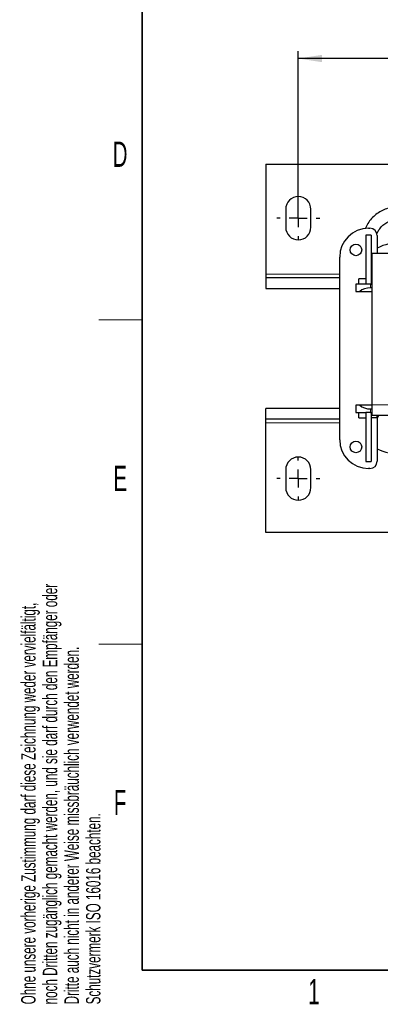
# Model space of a CAD drawing. Header units: millimetres. Extents: x 5 to 418, y 2 to 292.
# Tile 1 of 37: x 9 to 59, y 7 to 144. Entities that reach past the tile are written whole.
import ezdxf

# ---------------------------------------------------------------- set-up
doc = ezdxf.new("R2010")
doc.units = ezdxf.units.MM
doc.layers.add('SLD-0', color=7, linetype='Continuous')
doc.styles.add('SLDTEXTSTYLE0', font='TXT', dxfattribs={"width": 0.605})
doc.dimstyles.new('SLDDIMSTYLE0', dxfattribs={"dimtxt": 3.5, "dimasz": 3.302, "dimexe": 0, "dimexo": 0.0625, "dimgap": 0.875, "dimtad": 1, "dimlfac": 2, "dimrnd": 1e-09, "dimzin": 12, "dimdsep": 46, "dimtxsty": 'SLDTEXTSTYLE0', "dimsah": 1, "dimcen": 0.09, "dimadec": 0, "dimazin": 3, "dimtfac": 1, "dimtofl": 0, "dimtmove": 0, "dimatfit": 3, "dimfxl": 1, "dimfrac": 2, "dimtolj": 1, "dimtzin": 12, "dimarcsym": 0})

# ---------------------------------------------------------------- blocks, each defined once
blk = doc.blocks.new('_D_5')
at = {"layer": 'SLD-0'}
for p, q in [((47.68, 117.62), (47.68, 139.54)), ((148.18, 117.62), (148.18, 139.54)), ((148.18, 138.54), (47.68, 138.54))]:
    blk.add_line(p, q, dxfattribs=at)
for points in [[(47.68, 138.54), (50.99, 138.03), (50.99, 139.05)], [(148.18, 138.54), (144.88, 139.05), (144.88, 138.03)]]:
    blk.add_solid(points, dxfattribs=at)
at = {"layer": 'SLD-0', "insert": (93.92, 143.05), "char_height": 3.5, "attachment_point": 1, "style": 'SLDTEXTSTYLE0'}
blk.add_mtext('201', dxfattribs=at)
blk = doc.blocks.new('SW_CENTERMARKSYMBOL_0')
at = {"layer": 'SLD-0', "color": 0}
for p, q in [((0, 2.5), (0, 3)), ((-2.5, 0), (-3, 0)), ((0, 0), (-1.25, 0)), ((0, 0), (0, 1.25)), ((0, 0), (0, -1.25)), ((0, 0), (1.25, 0)), ((2.5, 0), (3, 0)), ((0, -2.5), (0, -3))]:
    blk.add_line(p, q, dxfattribs=at)
blk = doc.blocks.new('SW_CENTERMARKSYMBOL_4')
at = {"layer": 'SLD-0', "color": 0}
for p, q in [((0, 2.5), (0, 3)), ((-2.5, 0), (-3, 0)), ((0, 0), (-1.25, 0)), ((0, 0), (0, 1.25)), ((0, 0), (0, -1.25)), ((0, 0), (1.25, 0)), ((2.5, 0), (3, 0)), ((0, -2.5), (0, -3))]:
    blk.add_line(p, q, dxfattribs=at)

msp = doc.modelspace()

# ---------------------------------------------------------------- linework, layer by layer
at = {"color": 7, "linetype": 'Continuous', "lineweight": 25}
for p, q in [((43.1846, 123.8715), (43.1846, 108.6215)), ((43.1846, 123.8715), (152.6846, 123.8715)), ((45.9346, 117.6215), (45.9346, 115.1215)), ((49.4346, 115.1215), (49.4346, 117.6215)), ((57.4346, 114.9715), (57.6346, 114.9715)), ((57.0596, 113.9965), (57.0596, 107.1965)), ((57.8096, 113.9965), (57.0596, 113.9965)), ((57.8096, 113.9965), (57.8096, 107.1965)), ((58.6346, 113.9715), (58.6346, 111.4715)), ((53.4346, 85.6215), (53.4346, 110.9715)), ((76.2096, 111.4715), (57.9346, 111.4715)), ((57.9346, 90.4715), (57.9346, 111.4715)), ((43.1846, 108.6215), (43.1846, 108.1215)), ((43.1846, 108.1215), (43.1846, 106.6215)), ((43.1846, 108.1215), (53.4346, 108.1215)), ((43.1846, 106.6215), (53.4346, 106.6215)), ((55.6846, 107.1965), (55.6846, 106.1965)), ((57.0596, 107.1965), (55.6846, 107.1965)), ((57.0596, 107.9465), (56.0846, 107.9465)), ((56.0846, 107.1965), (56.0846, 107.9465)), ((57.0596, 107.1965), (57.0601, 107.1965)), ((57.6846, 107.1965), (57.0601, 107.1965)), ((57.6846, 107.1965), (57.9346, 107.1965)), ((57.9346, 106.6965), (57.6846, 106.6965)), ((57.8096, 107.9465), (57.9346, 107.9465)), ((55.6846, 106.1965), (56.209, 106.1965)), ((56.209, 106.1965), (57.9346, 106.1965)), ((55.6846, 90.3965), (55.6846, 89.3965)), ((56.209, 90.3965), (55.6846, 90.3965)), ((57.9346, 90.3965), (56.209, 90.3965)), ((57.9346, 88.9715), (57.9346, 90.4715)), ((43.1846, 88.4715), (43.1846, 89.9715)), ((53.4346, 89.9715), (43.1846, 89.9715)), ((55.6846, 89.3965), (57.0596, 89.3965)), ((56.0846, 88.6465), (56.0846, 89.3965)), ((57.0601, 89.3965), (57.0596, 89.3965)), ((57.0596, 89.3965), (57.0596, 82.5965)), ((57.6846, 89.3965), (57.0601, 89.3965)), ((57.6846, 89.8965), (57.9346, 89.8965)), ((57.6846, 89.3965), (57.9346, 89.3965)), ((57.8096, 89.3965), (57.8096, 82.5965)), ((76.2096, 88.9715), (57.9346, 88.9715)), ((58.5846, 88.9715), (58.5846, 88.6465)), ((53.4346, 88.4715), (43.1846, 88.4715)), ((43.1846, 87.9715), (43.1846, 88.4715)), ((43.1846, 72.7215), (43.1846, 87.9715)), ((56.0846, 88.6465), (57.0596, 88.6465)), ((58.5846, 88.6465), (57.8096, 88.6465)), ((58.6346, 88.3895), (58.6346, 82.6215)), ((57.0596, 82.5965), (57.8096, 82.5965)), ((45.9346, 81.4715), (45.9346, 78.9715)), ((49.4346, 78.9715), (49.4346, 81.4715)), ((57.6346, 81.6215), (57.4346, 81.6215)), ((152.6846, 72.7215), (43.1846, 72.7215))]:
    msp.add_line(p, q, dxfattribs=at)
at = {"color": 7, "linetype": 'Continuous', "lineweight": 18}
for p, q in [((43.1846, 108.6215), (53.4346, 108.6215)), ((57.6846, 107.1965), (57.6846, 106.6965)), ((76.2096, 90.4715), (57.9346, 90.4715)), ((57.6846, 89.8965), (57.6846, 89.3965)), ((53.4346, 87.9715), (43.1846, 87.9715))]:
    msp.add_line(p, q, dxfattribs=at)
at = {"color": 7, "linetype": 'Continuous', "lineweight": 25}
for centre in [(55.6846, 111.9715), (55.6846, 84.6215)]:
    msp.add_circle(centre, 0.8, dxfattribs=at)
for centre, radius, start, end in [((47.6846, 117.6215), 1.75, 0, 180), ((47.6846, 115.1215), 1.75, 180, 0), ((57.4346, 110.9715), 4, 90, 180), ((57.6346, 113.9715), 1, 0, 90), ((61.9846, 105.2465), 7.75, 90, 115.610948), ((59.6346, 88.3895), 1, 144.409918, 180), ((57.4346, 85.6215), 4, 180, 270), ((61.9846, 91.3465), 7.75, 244.389052, 270), ((47.6846, 81.4715), 1.75, 0, 180), ((57.6346, 82.6215), 1, 270, 0), ((47.6846, 78.9715), 1.75, 180, 0)]:
    msp.add_arc(centre, radius, start, end, dxfattribs=at)
for centre, start_param, end_param in [((57.6846, 105.158), 1.57079633, 2.40062795), ((57.6846, 91.4349), 3.88255736, 4.71238898)]:
    msp.add_ellipse(centre, major_axis=(2, 0), ratio=0.76923077, start_param=start_param, end_param=end_param, dxfattribs=at)
for points, knots in [([(61.4533, 117.929), (61.2911, 117.9241), (60.8492, 117.9107), (60.1363, 117.7697), (59.3468, 117.4723), (58.6208, 117.0398), (57.9769, 116.4895), (57.4478, 115.8317), (57.1103, 115.2869), (56.997, 114.9529), (56.9742, 114.8856)], [0, 0, 0, 0, 0.08476842, 0.23101531, 0.3773766, 0.52374869, 0.67014733, 0.81658508, 0.96306954, 1, 1, 1, 1]), ([(58.595, 114.1835), (58.6564, 114.3359), (58.8018, 114.6972), (59.1805, 115.187), (59.6858, 115.6331), (60.2784, 115.954), (60.8794, 116.1349), (61.2777, 116.1551), (61.4533, 116.164)], [0, 0, 0, 0, 0.1320323, 0.31305591, 0.49420444, 0.67551778, 0.85700662, 1, 1, 1, 1])]:
    msp.add_open_spline(points, degree=3, knots=knots, dxfattribs=at)
at = {"layer": 'SLD-0', "lineweight": 35}
for p, q in [((26, 282.5), (26, 12)), ((26, 12), (408, 12))]:
    msp.add_line(p, q, dxfattribs=at)
at = {"layer": 'SLD-0', "lineweight": 18}
for p, q in [((20, 102.25), (26, 102.25)), ((20, 57.25), (26, 57.25))]:
    msp.add_line(p, q, dxfattribs=at)

# ---------------------------------------------------------------- block references
at = {"layer": 'SLD-0'}
for name, p in [('SW_CENTERMARKSYMBOL_0', (47.6846, 116.3715)), ('SW_CENTERMARKSYMBOL_4', (47.6846, 80.2215))]:
    msp.add_blockref(name, p, dxfattribs=at)

# ---------------------------------------------------------------- texts
at = {"layer": 'SLD-0', "char_height": 3.5, "attachment_point": 2, "style": 'SLDTEXTSTYLE0'}
for s, insert in [('D', (22.9597, 127.0011)), ('E', (22.9816, 82.0011)), ('F', (22.9536, 37.0011)), ('1', (49.8527, 10.743))]:
    msp.add_mtext(s, dxfattribs=dict(at, insert=insert))
at = {"layer": 'SLD-0', "char_height": 2, "attachment_point": 1, "rotation": 90, "style": 'SLDTEXTSTYLE0'}
for s, insert in [('noch Dritten zugänglich gemacht werden, und sie darf durch den Empfänger oder', (12.2299, 7.2381)), ('Ohne unsere vorherige Zustimmung darf diese Zeichnung weder vervielfältigt,', (9.2299, 7.2381)), ('Dritte auch nicht in anderer Weise missbräuchlich verwendet werden.', (15.2299, 7.2381)), ('Schutzvermerk ISO 16016 beachten.', (18.2299, 7.2381))]:
    msp.add_mtext(s, dxfattribs=dict(at, insert=insert))

# ---------------------------------------------------------------- dimensions: what is measured, and where the dimension line sits
at = {"layer": 'SLD-0'}
dim = msp.add_linear_dim(base=(47.6846, 138.5404), p1=(148.1846, 117.6215), p2=(47.6846, 117.6215), dimstyle='SLDDIMSTYLE0', dxfattribs=at)
dim.commit()
dim.dimension.update_dxf_attribs({"geometry": '_D_5', "text_midpoint": (97.9346, 138.5404), "dimtype": 160})

doc.saveas('drawing.dxf')
